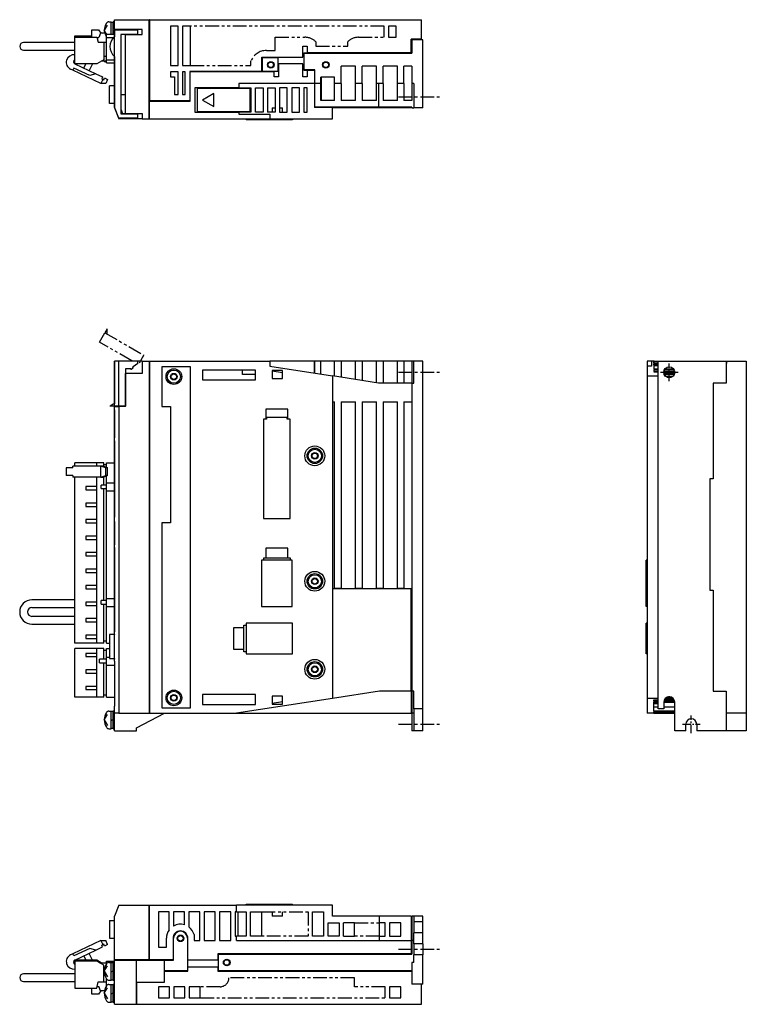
# Model space of a CAD drawing. Extents: x -627 to 35, y -287 to 160.
# Tile 2 of 2: x -295 to 35, y -287 to 160. Entities that reach past the tile are written whole.
import ezdxf

# ---------------------------------------------------------------- set-up
doc = ezdxf.new("R2010")
doc.units = 0
doc.linetypes.add('CENTER', pattern=[2, 1.25, -0.25, 0.25, -0.25])
doc.linetypes.add('PHANTOM', pattern=[2.5, 1.25, -0.25, 0.25, -0.25, 0.25, -0.25])
for name, color, linetype in [('CENTER', 6, 'CENTER'), ('OUTLINE', 7, 'CONTINUOUS'), ('PHANTOM', 3, 'PHANTOM'), ('THIN_LINE', 6, 'CONTINUOUS')]:
    doc.layers.add(name, color=color, linetype=linetype)

msp = doc.modelspace()

# ---------------------------------------------------------------- linework, layer by layer
at = {"layer": 'CENTER', "ltscale": 5}
for p, q in [((-122.99, 125.23), (-104.28, 125.23)), ((-122.99, 0), (-104.28, 0)), ((-122.99, -160), (-104.28, -160)), ((-122.99, -262.26), (-104.28, -262.26))]:
    msp.add_line(p, q, dxfattribs=at)
at = {"layer": 'CENTER', "ltscale": 3}
for p, q in [((-4, 0), (4, 0)), ((0, -4), (0, 4)), ((10, -164), (10, -156)), ((6, -160), (14, -160))]:
    msp.add_line(p, q, dxfattribs=at)
at = {"layer": 'OUTLINE'}
for p, q in [((-256.55, 155.23), (-255.08, 157.7)), ((-254.5, 159.23), (-253.45, 159.23)), ((-253.45, 153.63), (-253.45, 159.23)), ((-252.45, 159.03), (-253.45, 159.03)), ((-252.45, 153.63), (-252.45, 159.23)), ((-251.95, 159.23), (-252.45, 159.23)), ((-251.95, 160.23), (-236.15, 160.23)), ((-251.95, 155.83), (-251.95, 160.23)), ((-235.95, 160.23), (-236.15, 160.23)), ((-236.15, 115.23), (-236.15, 160.23)), ((-236.15, 159.23), (-235.95, 159.23)), ((-235.95, 160.23), (-235.95, 123.43)), ((-235.95, 160.23), (-112.45, 160.23)), ((-226.45, 157.23), (-226.45, 139.48)), ((-222.95, 157.23), (-226.45, 157.23)), ((-222.95, 139.48), (-222.95, 157.23)), ((-220.95, 157.23), (-220.95, 139.48)), ((-217.45, 157.23), (-220.95, 157.23)), ((-217.45, 139.48), (-217.45, 157.23)), ((-127.45, 157.23), (-127.45, 152.23)), ((-123.95, 157.23), (-127.45, 157.23)), ((-123.95, 152.23), (-123.95, 157.23)), ((-112.45, 151.33), (-112.45, 160.23)), ((-269.95, 152.36), (-269.95, 152.83)), ((-269.95, 152.83), (-262.15, 152.83)), ((-269.95, 140.21), (-269.95, 152.36)), ((-269.95, 152.36), (-259.95, 152.36)), ((-262.15, 155.58), (-259.15, 155.58)), ((-262.15, 152.36), (-262.15, 155.58)), ((-259.95, 152.36), (-259.25, 150.03)), ((-259.15, 155.58), (-258.14, 154.13)), ((-258.2, 154.13), (-258.95, 152.13)), ((-256.2, 154.13), (-258.2, 154.13)), ((-256.55, 155.23), (-255.55, 153.56)), ((-255.55, 152.4), (-256.2, 154.13)), ((-255.55, 152.13), (-255.55, 153.63)), ((-255.55, 153.63), (-251.95, 153.63)), ((-251.95, 155.83), (-251.95, 152.52)), ((-239.35, 155.83), (-251.95, 155.83)), ((-241.3, 155.53), (-251.95, 155.53)), ((-251.95, 120.53), (-251.95, 155.53)), ((-249.09, 153.56), (-249.09, 117.5)), ((-241.3, 153.56), (-249.09, 153.56)), ((-246.95, 155.83), (-246.95, 155.53)), ((-246.95, 153.56), (-246.95, 153.53)), ((-246.95, 153.53), (-239.35, 153.53)), ((-246.95, 117.53), (-246.95, 153.53)), ((-245.42, 153.56), (-245.42, 153.53)), ((-243.49, 153.53), (-243.49, 153.56)), ((-241.3, 153.56), (-241.3, 155.53)), ((-239.35, 153.53), (-239.35, 155.83)), ((-127.45, 152.23), (-123.95, 152.23)), ((-289.43, 149.88), (-293.18, 149.88)), ((-269.95, 149.88), (-289.43, 149.88)), ((-259.88, 152.13), (-258.95, 152.13)), ((-259.25, 150.03), (-256.75, 150.03)), ((-256.75, 150.03), (-255.55, 150.03)), ((-256.75, 150.03), (-256.75, 141.98)), ((-255.55, 152.13), (-252.34, 152.13)), ((-255.55, 142.03), (-255.55, 152.13)), ((-166.45, 143.23), (-166.45, 148.23)), ((-166.45, 148.23), (-164.45, 148.23)), ((-164.45, 148.23), (-164.45, 145.23)), ((-117.15, 145.23), (-117.15, 151.33)), ((-112.45, 151.33), (-117.15, 151.33)), ((-111.95, 151.13), (-116.95, 151.13)), ((-116.95, 151.13), (-116.95, 145.03)), ((-112.45, 151.13), (-112.45, 151.33)), ((-111.95, 120.23), (-111.95, 151.13)), ((-293.18, 146.34), (-289.43, 146.34)), ((-289.43, 146.34), (-269.95, 146.34)), ((-255.55, 143.43), (-256.75, 143.43)), ((-251.95, 143.54), (-251.95, 120.23)), ((-184.95, 136.68), (-184.95, 143.23)), ((-184.95, 143.23), (-166.45, 143.23)), ((-165.95, 145.23), (-164.45, 145.23)), ((-165.95, 145.23), (-165.95, 137.23)), ((-165.75, 145.03), (-116.95, 145.03)), ((-165.75, 137.43), (-165.75, 145.03)), ((-117.15, 145.23), (-164.45, 145.23)), ((-259.95, 140.21), (-269.95, 140.21)), ((-269.87, 140.17), (-260.45, 135.69)), ((-265.87, 138.27), (-264.95, 140.21)), ((-261.85, 140.21), (-263.34, 137.07)), ((-256.75, 141.98), (-259.95, 140.21)), ((-255.55, 141.33), (-257.92, 141.33)), ((-256.55, 141.23), (-256.55, 141.33)), ((-256.55, 141.23), (-255.55, 141.23)), ((-255.55, 140.63), (-255.55, 142.03)), ((-255.55, 142.03), (-251.95, 142.03)), ((-255.55, 140.63), (-251.95, 140.63)), ((-226.45, 139.48), (-222.95, 139.48)), ((-220.95, 139.48), (-217.45, 139.48)), ((-184.7, 136.73), (-184.7, 142.98)), ((-184.7, 142.98), (-177.75, 142.98)), ((-177.75, 142.98), (-177.75, 136.73)), ((-166.45, 140.23), (-177.45, 140.23)), ((-177.45, 140.23), (-177.45, 134.23)), ((-166.45, 134.23), (-166.45, 140.23)), ((-148.95, 131.23), (-148.95, 139.13)), ((-142.45, 139.13), (-148.95, 139.13)), ((-142.45, 131.23), (-142.45, 139.13)), ((-139.45, 131.23), (-139.45, 139.13)), ((-132.95, 139.13), (-139.45, 139.13)), ((-132.95, 131.23), (-132.95, 139.13)), ((-129.95, 131.23), (-129.95, 139.13)), ((-123.45, 139.13), (-129.95, 139.13)), ((-123.45, 131.23), (-123.45, 139.13)), ((-120.45, 131.23), (-120.45, 139.13)), ((-116.95, 139.13), (-120.45, 139.13)), ((-116.95, 139.13), (-116.95, 131.23)), ((-270.77, 137.28), (-271.84, 137.78)), ((-270.3, 138.27), (-270.77, 137.28)), ((-258.13, 131.27), (-270.77, 137.28)), ((-263.08, 134.84), (-270.3, 138.27)), ((-260.45, 135.69), (-263.08, 134.84)), ((-260.45, 135.69), (-257.29, 134.19)), ((-226.45, 136.48), (-226.45, 134.23)), ((-222.95, 136.48), (-226.45, 136.48)), ((-222.95, 126.23), (-222.95, 136.48)), ((-220.95, 136.48), (-220.95, 126.23)), ((-219.75, 136.48), (-220.95, 136.48)), ((-219.75, 126.23), (-219.75, 136.48)), ((-217.75, 136.68), (-217.75, 123.43)), ((-184.95, 136.68), (-217.75, 136.68)), ((-179.45, 136.48), (-217.55, 136.48)), ((-217.55, 123.23), (-217.55, 136.48)), ((-184.95, 136.48), (-184.95, 136.68)), ((-177.75, 136.73), (-184.7, 136.73)), ((-179.45, 134.23), (-179.45, 136.48)), ((-165.95, 137.23), (-164.45, 137.23)), ((-160.95, 137.43), (-165.75, 137.43)), ((-164.45, 137.23), (-161.15, 137.23)), ((-164.45, 137.23), (-164.45, 134.23)), ((-161.15, 137.43), (-161.15, 137.23)), ((-161.15, 137.23), (-161.15, 131.23)), ((-160.95, 131.23), (-160.95, 137.43)), ((-257.27, 133.07), (-258.13, 131.27)), ((-255.89, 131.31), (-258.13, 131.27)), ((-257.29, 134.19), (-257.72, 133.29)), ((-257.72, 133.29), (-257.27, 133.07)), ((-257.27, 133.07), (-256.82, 132.86)), ((-256.82, 132.86), (-256.39, 133.76)), ((-256.39, 133.76), (-255.03, 133.12)), ((-255.03, 133.12), (-255.89, 131.31)), ((-254.24, 122.18), (-254.24, 130.18)), ((-251.95, 130.18), (-254.24, 130.18)), ((-226.45, 134.23), (-224.65, 134.23)), ((-224.65, 134.23), (-224.65, 126.23)), ((-195.43, 131.23), (-195.43, 129.23)), ((-161.15, 131.23), (-195.43, 131.23)), ((-177.45, 134.23), (-179.45, 134.23)), ((-164.45, 134.23), (-166.45, 134.23)), ((-160.95, 134.13), (-161.15, 134.13)), ((-161.15, 131.23), (-161.15, 120.33)), ((-160.95, 120.53), (-160.95, 131.23)), ((-158.15, 131.23), (-160.95, 131.23)), ((-158.15, 131.23), (-158.15, 134.13)), ((-151.95, 134.13), (-158.15, 134.13)), ((-158.15, 123.53), (-158.15, 131.23)), ((-157.95, 123.53), (-157.95, 134.13)), ((-151.95, 131.23), (-151.95, 134.13)), ((-151.95, 123.53), (-151.95, 131.23)), ((-148.95, 131.23), (-151.95, 131.23)), ((-148.95, 131.23), (-148.95, 123.53)), ((-142.45, 123.53), (-142.45, 131.23)), ((-139.45, 131.23), (-142.45, 131.23)), ((-139.45, 131.23), (-139.45, 123.53)), ((-132.95, 123.53), (-132.95, 131.23)), ((-129.95, 131.23), (-132.95, 131.23)), ((-131.95, 131.23), (-131.95, 120.53)), ((-129.95, 131.23), (-129.95, 123.53)), ((-123.45, 123.53), (-123.45, 131.23)), ((-120.45, 131.23), (-123.45, 131.23)), ((-120.45, 131.23), (-120.45, 123.53)), ((-116.95, 131.23), (-116.95, 123.53)), ((-115.95, 131.23), (-116.95, 131.23)), ((-115.95, 131.23), (-115.95, 120.23)), ((-249.09, 126.23), (-246.95, 126.23)), ((-224.65, 126.23), (-222.95, 126.23)), ((-220.95, 126.23), (-219.75, 126.23)), ((-215.45, 129.23), (-215.45, 118.23)), ((-195.43, 129.23), (-215.45, 129.23)), ((-214.25, 118.23), (-214.25, 129.23)), ((-190.25, 129.03), (-214.15, 129.03)), ((-214.15, 118.43), (-214.15, 129.03)), ((-213.45, 129.23), (-213.45, 129.03)), ((-206.75, 126.73), (-211.95, 123.73)), ((-206.75, 120.73), (-206.75, 126.73)), ((-195.43, 129.23), (-189.95, 129.23)), ((-190.25, 118.43), (-190.25, 129.03)), ((-189.95, 129.23), (-189.95, 118.23)), ((-187.95, 118.23), (-187.95, 129.23)), ((-187.95, 129.23), (-184.45, 129.23)), ((-184.45, 129.23), (-184.45, 118.23)), ((-182.45, 129.23), (-182.45, 118.23)), ((-182.45, 129.23), (-178.95, 129.23)), ((-178.95, 129.23), (-178.95, 118.23)), ((-176.95, 129.23), (-176.95, 118.23)), ((-173.45, 129.23), (-176.95, 129.23)), ((-173.45, 118.23), (-173.45, 129.23)), ((-171.45, 129.23), (-171.45, 118.23)), ((-167.95, 129.23), (-171.45, 129.23)), ((-167.95, 118.23), (-167.95, 129.23)), ((-165.95, 129.23), (-165.95, 118.23)), ((-164.45, 129.23), (-165.95, 129.23)), ((-164.45, 118.23), (-164.45, 129.23)), ((-251.95, 122.18), (-254.24, 122.18)), ((-217.75, 123.43), (-235.95, 123.43)), ((-235.95, 123.23), (-217.55, 123.23)), ((-235.95, 115.23), (-235.95, 123.23)), ((-211.95, 123.73), (-206.75, 120.73)), ((-189.95, 122.13), (-190.25, 122.13)), ((-151.95, 123.53), (-158.15, 123.53)), ((-142.45, 123.53), (-148.95, 123.53)), ((-132.95, 123.53), (-139.45, 123.53)), ((-123.45, 123.53), (-129.95, 123.53)), ((-116.95, 123.53), (-120.45, 123.53)), ((-249.95, 115.53), (-251.95, 120.53)), ((-251.95, 120.23), (-249.95, 115.23)), ((-249.09, 119.6), (-248.25, 117.53)), ((-249.09, 117.5), (-241.3, 117.5)), ((-248.25, 117.53), (-246.95, 117.53)), ((-246.95, 117.5), (-246.95, 117.53)), ((-246.95, 117.53), (-239.35, 117.53)), ((-245.42, 117.53), (-245.42, 117.5)), ((-243.49, 117.5), (-243.49, 117.53)), ((-241.3, 115.53), (-241.3, 117.5)), ((-239.35, 117.53), (-239.35, 115.23)), ((-215.45, 118.23), (-195.43, 118.23)), ((-190.25, 118.43), (-214.15, 118.43)), ((-213.45, 118.43), (-213.45, 118.23)), ((-189.95, 118.23), (-195.43, 118.23)), ((-195.43, 118.23), (-195.43, 117.23)), ((-195.43, 117.23), (-181.43, 117.23)), ((-189.95, 120.53), (-190.25, 120.53)), ((-184.45, 118.23), (-187.95, 118.23)), ((-178.95, 118.23), (-182.45, 118.23)), ((-181.43, 117.23), (-181.43, 115.23)), ((-180.25, 120.23), (-178.95, 120.23)), ((-180.25, 120.23), (-180.25, 118.23)), ((-176.95, 120.23), (-175.65, 120.23)), ((-176.95, 118.23), (-173.45, 118.23)), ((-175.65, 118.23), (-175.65, 120.23)), ((-171.45, 118.23), (-167.95, 118.23)), ((-165.95, 118.23), (-164.45, 118.23)), ((-160.95, 120.53), (-161.15, 120.53)), ((-152.95, 120.33), (-161.15, 120.33)), ((-131.95, 120.53), (-160.95, 120.53)), ((-152.95, 120.33), (-152.95, 120.53)), ((-152.95, 115.23), (-152.95, 120.33)), ((-117.15, 120.23), (-152.95, 120.23)), ((-116.95, 120.53), (-131.95, 120.53)), ((-117.15, 120.43), (-117.15, 120.23)), ((-116.95, 120.43), (-117.15, 120.43)), ((-116.95, 120.53), (-116.95, 120.23)), ((-116.95, 120.23), (-115.95, 120.23)), ((-111.95, 120.23), (-115.95, 120.23)), ((-241.3, 115.53), (-249.95, 115.53)), ((-246.95, 115.23), (-249.95, 115.23)), ((-246.95, 115.23), (-246.95, 115.53)), ((-239.35, 115.23), (-246.95, 115.23)), ((-239.35, 115.23), (-236.15, 115.23)), ((-235.95, 116.23), (-236.15, 116.23)), ((-235.95, 115.23), (-181.43, 115.23)), ((-192.15, 115.23), (-192.15, 114.73)), ((-185.15, 114.73), (-192.15, 114.73)), ((-185.15, 115.23), (-185.15, 114.73)), ((-171.15, 114.73), (-185.15, 114.73)), ((-181.43, 115.23), (-152.95, 115.23)), ((-171.15, 115.23), (-171.15, 114.73)), ((-171.05, 114.73), (-171.15, 114.73)), ((-171.05, 115.23), (-171.05, 114.73)), ((-251.95, 5), (-251.95, -14.29)), ((-249.95, 5), (-251.95, 5)), ((-251.95, -15.45), (-251.95, 5)), ((-249.95, -15.45), (-249.95, 5)), ((-239.35, 5), (-249.95, 5)), ((-241.3, 4), (-241.3, 5)), ((-239.35, 5), (-239.35, -0.5)), ((-239.35, 5), (-236.15, 5)), ((-236.15, 5), (-236.15, -155)), ((-235.95, 5), (-235.95, -155)), ((-235.95, 5), (-181.43, 5)), ((-161.15, 5), (-181.43, 5)), ((-181.43, 5), (-181.43, 2.79)), ((-160.95, 5), (-161.15, 5)), ((-161.15, -0.4), (-161.15, 5)), ((-158.15, 5), (-160.95, 5)), ((-160.95, -0.43), (-160.95, 5)), ((-151.95, 5), (-158.15, 5)), ((-158.15, -0.87), (-158.15, 5)), ((-148.95, 5), (-151.95, 5)), ((-151.95, -1.85), (-151.95, 5)), ((-142.45, 5), (-148.95, 5)), ((-148.95, 5), (-148.95, -2.32)), ((-139.45, 5), (-142.45, 5)), ((-142.45, -3.35), (-142.45, 5)), ((-132.95, 5), (-139.45, 5)), ((-139.45, 5), (-139.45, -3.82)), ((-129.95, 5), (-132.95, 5)), ((-132.95, -4.84), (-132.95, 5)), ((-123.45, 5), (-129.95, 5)), ((-129.95, 5), (-129.95, -5)), ((-120.45, 5), (-123.45, 5)), ((-123.45, -5), (-123.45, 5)), ((-116.95, 5), (-120.45, 5)), ((-120.45, 5), (-120.45, -5)), ((-115.95, 5), (-116.95, 5)), ((-116.95, 5), (-116.95, -5)), ((-111.95, 5), (-115.95, 5)), ((-115.95, -5), (-115.95, 5)), ((-111.95, -153), (-111.95, 5)), ((-10, 5), (-10, 2.79)), ((-8, 5), (-10, 5)), ((-8, 5), (-8, 2.79)), ((-7, 5), (-8, 5)), ((-6.8, 5), (-7, 5)), ((-7, 4.14), (-7, 5)), ((-7, 4.7), (-6.8, 4.7)), ((-6.8, 5), (-5, 5)), ((-6.8, 4.14), (-6.8, 5)), ((-5, 5), (25.9, 5)), ((-5, -153), (-5, 5)), ((25.9, 5), (26.1, 5)), ((25.9, 5), (25.9, -5)), ((26.1, 5), (35, 5)), ((26.1, 4), (26.1, 5)), ((35, 5), (35, -155)), ((-246.98, 1.53), (-246.98, -15.45)), ((-244.45, 1.53), (-246.98, 1.53)), ((-246.95, 1.53), (-246.95, -0.5)), ((-243.77, 1.7), (-243.91, 1.7)), ((-241.3, 4), (-243.49, 2.52)), ((-243.49, 2.52), (-243.49, 2.5)), ((-235.95, 4), (-236.15, 4)), ((-230.45, 2.5), (-230.45, -15.5)), ((-217.45, 2.5), (-230.45, 2.5)), ((-217.45, -152.5), (-217.45, 2.5)), ((-211.95, 1), (-211.95, -3.5)), ((-187.95, 1), (-211.95, 1)), ((-193.85, -1), (-193.85, 1)), ((-187.95, -3.5), (-187.95, 1)), ((-181.43, 2.79), (-152.95, -1.69)), ((-180.25, 0.8), (-180.25, -2.8)), ((-175.65, 0.8), (-180.25, 0.8)), ((-180.25, 0.61), (-175.65, -0.12)), ((-175.65, -2.8), (-175.65, 0.8)), ((-8, 2.79), (-10, 2.79)), ((-10, 2.79), (-10, -1.69)), ((-5, 4.14), (-7, 4.14)), ((-7, 3.82), (-5, 3.82)), ((-7, 3.27), (-7, 3.82)), ((-5, 3.27), (-7, 3.27)), ((-7, 2.96), (-7, 1.54)), ((-5, 2.96), (-7, 2.96)), ((-7, 1.54), (-5, 1.54)), ((-5, 1.22), (-7, 1.22)), ((-7, 1.22), (-7, 0.67)), ((-7, 0.67), (-5, 0.67)), ((-5, 0.36), (-7, 0.36)), ((-7, 0.36), (-7, 0.12)), ((-7, 0.12), (-5, 0.12)), ((-2.5, 0.12), (2.5, 0.12)), ((2.47, 0.36), (-2.47, 0.36)), ((-2.41, 0.67), (2.41, 0.67)), ((2.18, 1.22), (-2.18, 1.22)), ((-1.97, 1.54), (1.97, 1.54)), ((25.9, 4), (26.1, 4)), ((-239.35, -0.5), (-246.95, -0.5)), ((-246.95, -15.5), (-246.95, -0.5)), ((-211.95, -3.5), (-187.95, -3.5)), ((-187.95, -1), (-193.85, -1)), ((-180.25, -2.8), (-175.65, -2.8)), ((-131.95, -5), (-152.95, -1.69)), ((-152.95, -1.69), (-152.95, -148.29)), ((-10, -1.69), (-10, -148.29)), ((-10, -1.69), (-5, -1.69)), ((2.47, -0.4), (-2.47, -0.4)), ((-2.46, -0.43), (2.46, -0.43)), ((-1.7, -1.83), (-1.7, -0.87)), ((-1.7, -0.87), (2.34, -0.87)), ((-1.68, -1.85), (1.68, -1.85)), ((0.93, -2.32), (-0.93, -2.32)), ((-246.98, -7), (-246.95, -7)), ((-116.95, -5), (-131.95, -5)), ((-116.95, -5), (-115.95, -5)), ((-116.95, -5), (-116.95, -145)), ((20, -5), (20, -48.42)), ((25.9, -5), (20, -5)), ((-152.95, -13.4), (-151.95, -13.4)), ((-151.95, -98.3), (-151.95, -13.4)), ((-148.95, -13.4), (-148.95, -98.3)), ((-148.95, -13.4), (-142.45, -13.4)), ((-142.45, -98.3), (-142.45, -13.4)), ((-139.45, -13.4), (-139.45, -98.3)), ((-139.45, -13.4), (-132.95, -13.4)), ((-132.95, -98.3), (-132.95, -13.4)), ((-129.95, -13.4), (-129.95, -98.3)), ((-129.95, -13.4), (-123.45, -13.4)), ((-123.45, -98.3), (-123.45, -13.4)), ((-120.45, -13.4), (-120.45, -98.3)), ((-120.45, -13.4), (-116.95, -13.4)), ((-251.95, -15.45), (-253.95, -15.45)), ((-251.95, -15.45), (-251.95, -15.5)), ((-249.95, -15.45), (-251.95, -15.45)), ((-251.95, -15.5), (-249.95, -15.5)), ((-251.95, -17.1), (-251.95, -15.5)), ((-251.95, -17.1), (-251.95, -29.8)), ((-251.83, -17.1), (-251.95, -17.1)), ((-251.83, -29.8), (-251.83, -17.1)), ((-246.98, -15.45), (-249.95, -15.45)), ((-246.95, -15.5), (-249.95, -15.5)), ((-249.95, -15.5), (-249.95, -155)), ((-249.65, -15.5), (-249.65, -15.45)), ((-248.25, -15.45), (-248.25, -15.5)), ((-230.45, -15.5), (-226.45, -15.5)), ((-226.45, -15.5), (-226.45, -68.5)), ((-183.15, -16.83), (-183.15, -21.39)), ((-173.15, -16.83), (-183.15, -16.83)), ((-173.15, -21.39), (-173.15, -16.83)), ((-183.15, -21.39), (-184.22, -21.39)), ((-184.22, -21.39), (-184.22, -66.5)), ((-182.85, -21.39), (-183.15, -21.39)), ((-182.85, -20.5), (-182.85, -21.39)), ((-173.45, -20.5), (-182.85, -20.5)), ((-173.45, -21.39), (-173.45, -20.5)), ((-173.15, -21.39), (-173.45, -21.39)), ((-172.08, -21.39), (-173.15, -21.39)), ((-172.08, -66.5), (-172.08, -21.39)), ((-251.95, -29.8), (-251.83, -29.8)), ((-251.95, -31.2), (-251.95, -29.8)), ((-251.95, -31.2), (-251.95, -65.8)), ((-251.83, -31.2), (-251.95, -31.2)), ((-251.83, -65.8), (-251.83, -31.2)), ((-271.84, -43.5), (-273.79, -43.5)), ((-273.79, -43.5), (-273.79, -46.9)), ((-270.77, -43.5), (-271.84, -43.5)), ((-258.13, -42.7), (-270.77, -42.7)), ((-270.77, -43.5), (-270.77, -42.7)), ((-259.95, -41.1), (-269.95, -41.1)), ((-269.95, -42.7), (-269.95, -41.1)), ((-256.75, -41.1), (-259.95, -41.1)), ((-259.95, -42.7), (-259.95, -41.1)), ((-258.13, -47.7), (-258.13, -42.7)), ((-257.27, -42.7), (-258.13, -42.7)), ((-255.89, -43.5), (-258.13, -42.7)), ((-257.27, -42.7), (-256.82, -42.9)), ((-256.82, -42.9), (-256.39, -42.9)), ((-256.75, -42.9), (-256.75, -41.1)), ((-255.55, -42), (-256.75, -42)), ((-256.39, -42.9), (-255.03, -43.5)), ((-255.89, -46.9), (-255.89, -43.5)), ((-255.03, -43.5), (-255.89, -43.5)), ((-255.55, -43.27), (-255.55, -41.1)), ((-255.55, -41.1), (-251.95, -41.1)), ((-255.03, -46.9), (-255.03, -43.5)), ((-271.84, -46.9), (-273.79, -46.9)), ((-270.77, -46.9), (-271.84, -46.9)), ((-270.77, -46.9), (-270.77, -47.7)), ((-258.13, -47.7), (-270.77, -47.7)), ((-269.95, -123.1), (-269.95, -47.7)), ((-259.95, -51.95), (-259.95, -47.7)), ((-258.13, -47.7), (-255.89, -46.9)), ((-258.13, -47.7), (-257.27, -47.7)), ((-256.82, -47.5), (-257.27, -47.7)), ((-256.39, -47.5), (-256.82, -47.5)), ((-256.75, -51.3), (-256.75, -47.5)), ((-255.03, -46.9), (-256.39, -47.5)), ((-255.03, -46.9), (-255.89, -46.9)), ((-255.55, -50.3), (-255.55, -47.13)), ((18.4, -48.42), (18.4, -99)), ((20, -48.42), (18.4, -48.42)), ((-264.95, -51.95), (-264.95, -53.45)), ((-259.95, -51.95), (-264.95, -51.95)), ((-264.95, -53.45), (-259.95, -53.45)), ((-259.95, -53.45), (-259.95, -51.95)), ((-259.95, -59.45), (-259.95, -53.45)), ((-255.55, -51.3), (-257.92, -51.3)), ((-257.92, -52.9), (-257.92, -51.3)), ((-257.92, -52.9), (-255.55, -52.9)), ((-256.75, -103.8), (-256.75, -52.9)), ((-255.55, -53.9), (-255.55, -50.3)), ((-255.55, -50.3), (-251.95, -50.3)), ((-255.55, -102.8), (-255.55, -53.9)), ((-255.55, -53.9), (-251.95, -53.9)), ((-264.95, -59.45), (-264.95, -60.95)), ((-259.95, -59.45), (-264.95, -59.45)), ((-264.95, -60.95), (-259.95, -60.95)), ((-259.95, -60.95), (-259.95, -59.45)), ((-259.95, -66.95), (-259.95, -60.95)), ((-264.95, -66.95), (-264.95, -68.45)), ((-259.95, -66.95), (-264.95, -66.95)), ((-259.95, -68.45), (-259.95, -66.95)), ((-251.95, -65.8), (-251.83, -65.8)), ((-251.95, -67.8), (-251.95, -65.8)), ((-184.22, -66.5), (-172.08, -66.5)), ((-264.95, -68.45), (-259.95, -68.45)), ((-259.95, -74.45), (-259.95, -68.45)), ((-251.95, -67.8), (-251.95, -78.4)), ((-251.91, -67.8), (-251.95, -67.8)), ((-251.91, -78.4), (-251.91, -67.8)), ((-230.45, -68.5), (-230.45, -152.5)), ((-226.45, -68.5), (-230.45, -68.5)), ((-264.95, -74.45), (-264.95, -75.95)), ((-259.95, -74.45), (-264.95, -74.45)), ((-264.95, -75.95), (-259.95, -75.95)), ((-259.95, -75.95), (-259.95, -74.45)), ((-259.95, -81.95), (-259.95, -75.95)), ((-251.95, -78.4), (-251.91, -78.4)), ((-251.95, -79.6), (-251.95, -78.4)), ((-251.95, -79.6), (-251.95, -117.9)), ((-251.91, -79.6), (-251.95, -79.6)), ((-251.91, -117.9), (-251.91, -79.6)), ((-183.15, -79.9), (-183.15, -84.43)), ((-173.15, -79.9), (-183.15, -79.9)), ((-173.15, -84.43), (-173.15, -79.9)), ((-264.95, -81.95), (-264.95, -83.45)), ((-259.95, -81.95), (-264.95, -81.95)), ((-264.95, -83.45), (-259.95, -83.45)), ((-259.95, -83.45), (-259.95, -81.95)), ((-259.95, -89.45), (-259.95, -83.45)), ((-183.15, -84.43), (-184.25, -84.43)), ((-184.25, -84.43), (-184.25, -85.4)), ((-173.15, -84.43), (-183.15, -84.43)), ((-172.05, -84.43), (-173.15, -84.43)), ((-172.05, -85.4), (-172.05, -84.43)), ((-264.95, -89.45), (-264.95, -90.95)), ((-259.95, -89.45), (-264.95, -89.45)), ((-259.95, -90.95), (-259.95, -89.45)), ((-171.15, -85.4), (-185.15, -85.4)), ((-185.15, -85.4), (-185.15, -106.5)), ((-171.15, -106.5), (-171.15, -85.4)), ((-10, -85.4), (-10.5, -85.4)), ((-10.5, -106.5), (-10.5, -85.4)), ((-264.95, -90.95), (-259.95, -90.95)), ((-259.95, -96.95), (-259.95, -90.95)), ((-264.95, -96.95), (-264.95, -98.45)), ((-259.95, -96.95), (-264.95, -96.95)), ((-259.95, -98.45), (-259.95, -96.95)), ((-151.95, -98.5), (-151.95, -98.3)), ((-148.95, -98.3), (-151.95, -98.3)), ((-139.45, -98.3), (-142.45, -98.3)), ((-129.95, -98.3), (-132.95, -98.3)), ((-120.45, -98.3), (-123.45, -98.3)), ((-264.95, -98.45), (-259.95, -98.45)), ((-259.95, -104.45), (-259.95, -98.45)), ((-255.55, -106.4), (-255.55, -102.8)), ((-255.55, -102.8), (-251.95, -102.8)), ((-117.15, -98.5), (-152.95, -98.5)), ((-116.95, -98.5), (-117.15, -98.5)), ((-117.15, -145), (-117.15, -98.5)), ((18.4, -99), (20, -99)), ((20, -99), (20, -145)), ((-269.95, -103.43), (-289.43, -103.43)), ((-289.43, -106.97), (-269.95, -106.97)), ((-264.95, -104.45), (-264.95, -105.95)), ((-259.95, -104.45), (-264.95, -104.45)), ((-264.95, -105.95), (-259.95, -105.95)), ((-259.95, -105.95), (-259.95, -104.45)), ((-259.95, -111.95), (-259.95, -105.95)), ((-255.55, -103.8), (-257.92, -103.8)), ((-257.92, -105.4), (-257.92, -103.8)), ((-257.92, -105.4), (-255.55, -105.4)), ((-256.75, -123.1), (-256.75, -105.4)), ((-255.55, -123.1), (-255.55, -106.4)), ((-255.55, -106.4), (-251.95, -106.4)), ((-185.15, -106.5), (-171.15, -106.5)), ((-10, -106.5), (-10.5, -106.5)), ((-269.95, -110.93), (-289.43, -110.93)), ((-289.43, -114.47), (-269.95, -114.47)), ((-264.95, -111.95), (-264.95, -113.45)), ((-259.95, -111.95), (-264.95, -111.95)), ((-264.95, -113.45), (-259.95, -113.45)), ((-259.95, -113.45), (-259.95, -111.95)), ((-259.95, -119.45), (-259.95, -113.45)), ((-197.65, -116), (-193.12, -116)), ((-197.65, -126), (-197.65, -116)), ((-193.12, -116), (-193.12, -114.9)), ((-193.12, -114.9), (-192.15, -114.9)), ((-193.12, -126), (-193.12, -116)), ((-171.05, -114), (-192.15, -114)), ((-192.15, -114), (-192.15, -128)), ((-171.05, -128), (-171.05, -114)), ((-10, -114), (-10.5, -114)), ((-10.5, -128), (-10.5, -114)), ((-264.95, -119.45), (-264.95, -120.95)), ((-259.95, -119.45), (-264.95, -119.45)), ((-259.95, -120.95), (-259.95, -119.45)), ((-251.83, -119.16), (-254.24, -119.16)), ((-254.24, -119.16), (-254.24, -130.16)), ((-251.95, -117.9), (-251.91, -117.9)), ((-251.95, -119), (-251.95, -117.9)), ((-251.95, -119), (-251.95, -119.16)), ((-251.83, -119), (-251.95, -119)), ((-251.83, -130.47), (-251.83, -119)), ((-259.95, -123.1), (-269.95, -123.1)), ((-264.95, -120.95), (-259.95, -120.95)), ((-259.95, -123.1), (-259.95, -120.95)), ((-256.75, -123.1), (-259.95, -123.1)), ((-255.55, -122.2), (-256.75, -122.2)), ((-255.55, -123.1), (-254.24, -123.1)), ((-259.95, -125.6), (-269.95, -125.6)), ((-269.95, -147.6), (-269.95, -125.6)), ((-264.95, -127.75), (-264.95, -129.25)), ((-259.95, -127.75), (-264.95, -127.75)), ((-264.95, -129.25), (-259.95, -129.25)), ((-256.75, -125.6), (-259.95, -125.6)), ((-259.95, -127.75), (-259.95, -125.6)), ((-259.95, -129.25), (-259.95, -127.75)), ((-259.95, -135.25), (-259.95, -129.25)), ((-256.75, -130.45), (-256.75, -125.6)), ((-255.55, -126.5), (-256.75, -126.5)), ((-255.55, -129.45), (-255.55, -125.6)), ((-255.55, -125.6), (-254.24, -125.6)), ((-255.55, -129.45), (-254.24, -129.45)), ((-255.55, -133.05), (-255.55, -129.45)), ((-193.12, -126), (-197.65, -126)), ((-193.12, -127.1), (-193.12, -126)), ((-192.15, -127.1), (-193.12, -127.1)), ((-192.15, -128), (-171.05, -128)), ((-10, -128), (-10.5, -128)), ((-255.55, -130.45), (-258.78, -130.45)), ((-258.78, -132.05), (-258.78, -130.45)), ((-258.78, -132.05), (-255.55, -132.05)), ((-256.75, -147.6), (-256.75, -132.05)), ((-255.55, -147.6), (-255.55, -133.05)), ((-255.55, -133.05), (-251.95, -133.05)), ((-254.24, -130.16), (-251.83, -130.16)), ((-251.95, -130.16), (-251.95, -130.47)), ((-251.95, -130.47), (-251.83, -130.47)), ((-251.95, -131.36), (-251.95, -130.47)), ((-251.95, -131.36), (-251.95, -151.8)), ((-251.76, -131.36), (-251.95, -131.36)), ((-251.76, -151.8), (-251.76, -131.36)), ((-264.95, -135.25), (-264.95, -136.75)), ((-259.95, -135.25), (-264.95, -135.25)), ((-264.95, -136.75), (-259.95, -136.75)), ((-259.95, -136.75), (-259.95, -135.25)), ((-259.95, -142.75), (-259.95, -136.75)), ((-264.95, -142.75), (-264.95, -144.25)), ((-259.95, -142.75), (-264.95, -142.75)), ((-259.95, -144.25), (-259.95, -142.75)), ((-259.95, -147.6), (-269.95, -147.6)), ((-264.95, -144.25), (-259.95, -144.25)), ((-259.95, -147.6), (-259.95, -144.25)), ((-256.75, -147.6), (-259.95, -147.6)), ((-255.55, -146.7), (-256.75, -146.7)), ((-255.55, -147.6), (-251.95, -147.6)), ((-211.95, -146.5), (-211.95, -151)), ((-187.95, -146.5), (-211.95, -146.5)), ((-187.95, -151), (-187.95, -146.5)), ((-180.25, -147.2), (-180.25, -150.8)), ((-175.65, -147.2), (-180.25, -147.2)), ((-175.65, -150.8), (-175.65, -147.2)), ((-131.55, -145), (-152.95, -148.29)), ((-117.15, -145), (-131.55, -145)), ((-117.15, -144), (-116.95, -144)), ((-117.15, -145), (-117.15, -155)), ((-116.95, -145), (-116.95, -155)), ((-115.95, -145), (-116.95, -145)), ((-115.95, -153), (-115.95, -145)), ((0.34, -147.52), (-0.34, -147.52)), ((20, -145), (25.9, -145)), ((25.9, -145), (25.9, -163)), ((-251.95, -151.8), (-251.76, -151.8)), ((-251.95, -155), (-251.95, -151.8)), ((-211.95, -151), (-187.95, -151)), ((-152.95, -148.29), (-196.55, -155)), ((-175.65, -149.78), (-180.25, -150.49)), ((-180.25, -150.8), (-175.65, -150.8)), ((-5, -148.29), (-10, -148.29)), ((-10, -148.29), (-10, -155)), ((-7, -149.68), (-7, -148.91)), ((-7, -148.91), (-5, -148.91)), ((-5, -149.68), (-7, -149.68)), ((-7, -149.98), (-5, -149.98)), ((-7, -154.02), (-7, -149.98)), ((-7, -150.49), (-5, -150.49)), ((-7, -152.02), (-5, -152.02)), ((-2.5, -149.98), (2.5, -149.98)), ((-2.5, -150), (-2.5, -153)), ((-2.5, -152.02), (2.5, -152.02)), ((2.48, -149.68), (-2.48, -149.68)), ((-2.25, -148.91), (2.25, -148.91)), ((-2, -148.6), (-2, -148.5)), ((2.07, -148.6), (-2, -148.6)), ((-1.24, -147.83), (1.24, -147.83)), ((2.5, -163), (2.5, -150)), ((-256.55, -158), (-255.08, -155.53)), ((-254.5, -154), (-253.45, -154)), ((-253.45, -158), (-253.45, -154)), ((-252.45, -154.2), (-253.45, -154.2)), ((-252.45, -158), (-252.45, -154)), ((-251.95, -154), (-252.45, -154)), ((-251.95, -163), (-251.95, -155)), ((-249.95, -155), (-251.95, -155)), ((-249.95, -155), (-236.15, -155)), ((-241.95, -161.6), (-229.23, -155)), ((-235.95, -154), (-236.15, -154)), ((-235.95, -155), (-196.55, -155)), ((-230.45, -152.5), (-217.45, -152.5)), ((-196.55, -155), (-117.15, -155)), ((-117.15, -154), (-116.95, -154)), ((-117.15, -155), (-116.95, -155)), ((-116.95, -155), (-116.95, -163)), ((-115.95, -155), (-116.95, -155)), ((-115.95, -153), (-115.95, -163)), ((-111.95, -153), (-115.95, -153)), ((-111.95, -163), (-111.95, -153)), ((-7, -155), (-10, -155)), ((2.5, -154.02), (-7, -154.02)), ((-7, -155), (-7, -154.32)), ((-7, -154.32), (2.5, -154.32)), ((-7, -155), (2.5, -155)), ((-2.5, -153), (-5, -153)), ((35, -155), (25.9, -155)), ((35, -155), (35, -163)), ((-256.55, -158), (-255.08, -160.47)), ((-253.45, -158.29), (-252.45, -157.71)), ((-253.45, -162), (-253.45, -158)), ((-252.45, -162), (-252.45, -158)), ((7.5, -163), (7.5, -160)), ((12.5, -160), (12.5, -163)), ((-254.5, -162), (-253.45, -162)), ((-253.45, -161.8), (-252.45, -161.8)), ((-252.45, -162), (-251.95, -162)), ((-251.95, -163), (-241.95, -163)), ((-241.95, -163), (-241.95, -161.6)), ((-115.95, -163), (-116.95, -163)), ((-111.95, -163), (-115.95, -163)), ((7.5, -163), (2.5, -163)), ((25.9, -163), (12.5, -163)), ((35, -163), (25.9, -163)), ((-249.95, -242.26), (-251.95, -247.26)), ((-249.95, -242.26), (-236.15, -242.26)), ((-236.15, -267.06), (-236.15, -242.26)), ((-235.95, -243.26), (-236.15, -243.26)), ((-235.95, -267.06), (-235.95, -242.26)), ((-235.95, -242.26), (-196.55, -242.26)), ((-231.95, -245.26), (-231.95, -261.26)), ((-227.15, -245.26), (-231.95, -245.26)), ((-227.15, -253.53), (-227.15, -245.26)), ((-225.15, -245.26), (-225.15, -251.71)), ((-220.15, -245.26), (-225.15, -245.26)), ((-220.15, -251.11), (-220.15, -245.26)), ((-213.15, -245.26), (-218.15, -245.26)), ((-218.15, -245.26), (-218.15, -252.11)), ((-213.15, -258.26), (-213.15, -245.26)), ((-211.15, -245.26), (-211.15, -258.26)), ((-206.15, -245.26), (-211.15, -245.26)), ((-206.15, -258.26), (-206.15, -245.26)), ((-204.15, -245.26), (-204.15, -258.26)), ((-199.15, -245.26), (-204.15, -245.26)), ((-199.15, -258.26), (-199.15, -245.26)), ((-197.15, -245.26), (-197.15, -256.26)), ((-196.55, -245.26), (-197.15, -245.26)), ((-152.95, -242.26), (-196.55, -242.26)), ((-196.55, -245.26), (-196.55, -242.26)), ((-196.55, -245.26), (-192.15, -245.26)), ((-195.9, -245.26), (-195.9, -256.26)), ((-192.15, -241.76), (-171.05, -241.76)), ((-192.15, -242.26), (-192.15, -241.76)), ((-192.15, -245.26), (-192.15, -256.26)), ((-190.15, -256.26), (-190.15, -245.26)), ((-190.15, -245.26), (-185.15, -245.26)), ((-185.15, -245.26), (-185.15, -256.26)), ((-180.25, -245.26), (-180.25, -247.26)), ((-175.65, -247.26), (-175.65, -245.26)), ((-171.05, -242.26), (-171.05, -241.76)), ((-161.95, -256.26), (-161.95, -245.26)), ((-161.95, -245.26), (-156.95, -245.26)), ((-156.95, -245.26), (-156.95, -256.26)), ((-152.95, -247.26), (-152.95, -242.26)), ((-254.24, -249.21), (-251.95, -249.21)), ((-254.24, -249.21), (-254.24, -257.21)), ((-251.95, -267.06), (-251.95, -247.26)), ((-175.65, -247.26), (-180.25, -247.26)), ((-154.95, -250.26), (-149.95, -250.26)), ((-154.95, -256.26), (-154.95, -250.26)), ((-131.55, -247.26), (-152.95, -247.26)), ((-149.95, -250.26), (-149.95, -256.26)), ((-147.95, -256.26), (-147.95, -250.26)), ((-142.95, -250.26), (-147.95, -250.26)), ((-142.95, -256.26), (-142.95, -250.26)), ((-117.15, -247.26), (-131.55, -247.26)), ((-131.55, -250.26), (-131.55, -247.26)), ((-131.55, -256.26), (-131.55, -250.26)), ((-126.95, -250.26), (-126.95, -256.26)), ((-121.95, -250.26), (-126.95, -250.26)), ((-121.95, -256.26), (-121.95, -250.26)), ((-117.15, -247.26), (-117.15, -258.26)), ((-117.15, -247.46), (-116.95, -247.46)), ((-116.95, -247.26), (-116.95, -258.26)), ((-115.95, -247.26), (-116.95, -247.26)), ((-115.95, -247.26), (-115.95, -249.76)), ((-111.95, -247.26), (-115.95, -247.26)), ((-115.95, -249.76), (-115.95, -254.76)), ((-111.95, -249.76), (-115.95, -249.76)), ((-111.95, -249.76), (-111.95, -247.26)), ((-111.95, -254.76), (-111.95, -249.76)), ((-115.95, -259.76), (-115.95, -254.76)), ((-111.95, -254.76), (-115.95, -254.76)), ((-111.95, -259.76), (-111.95, -254.76)), ((-258.13, -258.29), (-270.77, -264.3)), ((-258.13, -258.29), (-255.89, -258.33)), ((-258.13, -258.29), (-257.27, -260.1)), ((-255.03, -260.14), (-255.89, -258.33)), ((-254.24, -257.21), (-251.95, -257.21)), ((-228.35, -261.26), (-228.35, -257.26)), ((-225.33, -257.26), (-225.33, -267.06)), ((-225.13, -267.26), (-225.13, -257.26)), ((-218.77, -257.26), (-218.77, -272.06)), ((-218.57, -267.26), (-218.57, -257.26)), ((-215.77, -255.59), (-215.77, -258.26)), ((-215.77, -258.26), (-213.15, -258.26)), ((-211.15, -258.26), (-206.15, -258.26)), ((-204.15, -258.26), (-199.15, -258.26)), ((-197.15, -256.26), (-196.55, -256.26)), ((-192.15, -256.26), (-196.55, -256.26)), ((-196.55, -258.26), (-196.55, -256.26)), ((-196.55, -258.26), (-117.15, -258.26)), ((-185.15, -256.26), (-190.15, -256.26)), ((-156.95, -256.26), (-161.95, -256.26)), ((-149.95, -256.26), (-154.95, -256.26)), ((-147.95, -256.26), (-142.95, -256.26)), ((-131.55, -258.26), (-131.55, -256.26)), ((-126.95, -256.26), (-121.95, -256.26)), ((-117.15, -258.26), (-117.15, -264.26)), ((-117.15, -259.26), (-116.95, -259.26)), ((-115.95, -258.26), (-116.95, -258.26)), ((-116.95, -258.26), (-116.95, -264.46)), ((-263.08, -261.86), (-270.3, -265.29)), ((-269.87, -267.19), (-260.45, -262.72)), ((-260.45, -262.72), (-263.08, -261.86)), ((-260.45, -262.72), (-257.29, -261.21)), ((-257.72, -260.31), (-257.27, -260.1)), ((-257.29, -261.21), (-257.72, -260.31)), ((-256.82, -259.88), (-257.27, -260.1)), ((-256.39, -260.78), (-256.82, -259.88)), ((-255.03, -260.14), (-256.39, -260.78)), ((-231.95, -261.26), (-228.35, -261.26)), ((-115.95, -259.76), (-115.95, -264.76)), ((-111.95, -259.76), (-115.95, -259.76)), ((-111.95, -259.76), (-111.95, -264.76)), ((-270.77, -264.3), (-271.84, -264.81)), ((-270.3, -265.29), (-270.77, -264.3)), ((-269.95, -267.23), (-269.95, -267.71)), ((-259.95, -267.23), (-269.95, -267.23)), ((-269.95, -267.71), (-269.95, -279.86)), ((-259.95, -267.71), (-269.95, -267.71)), ((-265.87, -265.29), (-264.95, -267.23)), ((-261.85, -267.23), (-263.34, -264.09)), ((-257.92, -268.36), (-259.95, -267.23)), ((-256.75, -269.48), (-259.95, -267.71)), ((-258.78, -268.36), (-255.55, -268.36)), ((-255.55, -268.8), (-255.55, -267.66)), ((-255.55, -267.66), (-251.95, -267.66)), ((-254.5, -268.26), (-253.45, -268.26)), ((-253.45, -276.26), (-253.45, -268.26)), ((-252.45, -268.46), (-253.45, -268.46)), ((-252.45, -276.26), (-252.45, -268.26)), ((-251.95, -268.26), (-252.45, -268.26)), ((-251.95, -267.26), (-251.95, -267.06)), ((-236.15, -267.06), (-251.95, -267.06)), ((-251.95, -287.26), (-251.95, -267.26)), ((-251.95, -267.26), (-241.95, -267.26)), ((-241.95, -267.06), (-241.95, -267.26)), ((-241.95, -267.26), (-229.23, -267.26)), ((-241.95, -287.26), (-241.95, -267.26)), ((-225.33, -267.06), (-235.95, -267.06)), ((-229.23, -267.26), (-225.13, -267.26)), ((-229.23, -272.06), (-229.23, -267.26)), ((-204.95, -267.26), (-218.57, -267.26)), ((-204.95, -264.26), (-204.95, -267.26)), ((-117.15, -264.26), (-204.95, -264.26)), ((-204.75, -264.46), (-116.95, -264.46)), ((-204.75, -272.06), (-204.75, -264.46)), ((-115.95, -268.26), (-116.95, -268.26)), ((-116.95, -268.26), (-116.95, -278.16)), ((-111.95, -264.76), (-115.95, -264.76)), ((-115.95, -268.26), (-115.95, -264.76)), ((-111.95, -278.16), (-111.95, -264.76)), ((-256.75, -277.06), (-256.75, -269.48)), ((-256.3, -270.46), (-256.75, -270.46)), ((-256.55, -272.26), (-255.08, -269.79)), ((-256.55, -272.26), (-255.08, -274.72)), ((-253.45, -272.54), (-252.45, -271.97)), ((-218.77, -272.06), (-229.23, -272.06)), ((-229.23, -272.26), (-229.23, -272.06)), ((-229.23, -272.26), (-218.57, -272.26)), ((-229.23, -277.26), (-229.23, -272.26)), ((-218.57, -270.26), (-204.95, -270.26)), ((-218.57, -272.26), (-218.57, -270.26)), ((-204.95, -270.26), (-204.95, -272.26)), ((-204.95, -272.26), (-116.95, -272.26)), ((-116.95, -272.06), (-204.75, -272.06)), ((-289.43, -273.36), (-293.18, -273.36)), ((-293.18, -276.9), (-289.43, -276.9)), ((-269.95, -273.36), (-289.43, -273.36)), ((-289.43, -276.9), (-269.95, -276.9)), ((-259.95, -279.86), (-259.25, -277.06)), ((-259.25, -277.06), (-256.75, -277.06)), ((-256.75, -277.06), (-255.55, -277.06)), ((-255.55, -278.8), (-255.55, -275.71)), ((-254.5, -276.26), (-253.45, -276.26)), ((-253.45, -276.06), (-252.45, -276.06)), ((-252.45, -276.26), (-251.95, -276.26)), ((-241.95, -277.26), (-229.23, -277.26)), ((-241.75, -287.26), (-241.75, -277.26)), ((-269.95, -279.86), (-259.95, -279.86)), ((-262.15, -282.61), (-262.15, -279.86)), ((-259.78, -279.16), (-258.95, -279.16)), ((-258.14, -281.16), (-259.15, -282.61)), ((-258.2, -281.16), (-258.95, -279.16)), ((-256.46, -281.16), (-258.2, -281.16)), ((-256.55, -282.26), (-255.08, -279.79)), ((-254.5, -278.26), (-253.45, -278.26)), ((-253.45, -286.26), (-253.45, -278.26)), ((-252.45, -278.46), (-253.45, -278.46)), ((-252.45, -286.26), (-252.45, -278.26)), ((-251.95, -278.26), (-252.45, -278.26)), ((-231.95, -279.26), (-231.95, -284.26)), ((-226.95, -279.26), (-231.95, -279.26)), ((-226.95, -284.26), (-226.95, -279.26)), ((-224.95, -279.26), (-224.95, -284.26)), ((-219.95, -279.26), (-224.95, -279.26)), ((-219.95, -284.26), (-219.95, -279.26)), ((-217.95, -279.26), (-217.95, -284.26)), ((-212.95, -279.26), (-217.95, -279.26)), ((-212.95, -284.26), (-212.95, -279.26)), ((-126.95, -279.26), (-126.95, -284.26)), ((-121.95, -279.26), (-126.95, -279.26)), ((-121.95, -284.26), (-121.95, -279.26)), ((-111.95, -278.16), (-116.95, -278.16)), ((-112.45, -287.26), (-112.45, -278.16)), ((-259.15, -282.61), (-262.15, -282.61)), ((-256.55, -282.26), (-255.08, -284.72)), ((-254.5, -286.26), (-253.45, -286.26)), ((-253.45, -282.54), (-252.45, -281.97)), ((-253.45, -286.06), (-252.45, -286.06)), ((-252.45, -286.26), (-251.95, -286.26)), ((-231.95, -284.26), (-226.95, -284.26)), ((-224.95, -284.26), (-219.95, -284.26)), ((-217.95, -284.26), (-212.95, -284.26)), ((-126.95, -284.26), (-121.95, -284.26)), ((-251.95, -287.26), (-241.95, -287.26)), ((-241.75, -287.06), (-241.95, -287.06)), ((-241.75, -287.26), (-241.95, -287.26)), ((-241.75, -287.26), (-112.45, -287.26))]:
    msp.add_line(p, q, dxfattribs=at)
for centre, radius in [((-180.95, 139.73), 1.25), ((-155.95, 139.73), 1.25), ((-224.95, -2), 3.56), ((-224.95, -2), 3), ((0, 0), 2.5), ((-224.95, -2), 1.25), ((-160.95, -38), 4.5), ((-160.95, -38), 3.5), ((-160.95, -38), 3), ((-160.95, -38), 1.25), ((-160.95, -95), 4.5), ((-160.95, -95), 3.5), ((-160.95, -95), 3), ((-160.95, -95), 1.25), ((-160.95, -135), 4.5), ((-160.95, -135), 3.5), ((-160.95, -135), 3), ((-160.95, -135), 1.25), ((-224.95, -148), 3.56), ((-224.95, -148), 3), ((-224.95, -148), 1.25), ((-221.95, -257.26), 1.25), ((-200.95, -268.26), 1.25)]:
    msp.add_circle(centre, radius, dxfattribs=at)
for centre, radius, start, end in [((-250.05, 155.23), 6.5, 148.7193, 189.7431), ((-254.5, 157.93), 1.3, 90, 148.7193), ((-247.9, 148.03), 6.05, 132.0338, 227.9662), ((-293.18, 148.11), 1.77, 90, 270), ((-270.38, 140.87), 3.42, 82.8053, 244.5868), ((-269.4, 141.16), 1.1, 120.2726, 244.5868), ((-244.45, 2.5), 1.05, 246.8011, 4.0592), ((-244.45, 2.5), 0.965, 270, 0), ((-247.9, -23.59), 10.15, 113.525, 126.5931), ((-289.43, -108.95), 5.52, 90, 180), ((-289.43, -108.95), 1.98, 90, 270), ((-289.43, -108.95), 5.52, 180, 270), ((0, -150), 2.5, 0, 180), ((-250.05, -158), 6.5, 148.7193, 211.2807), ((-254.5, -155.3), 1.3, 90, 148.7193), ((10, -160), 2.5, 0, 180), ((-254.5, -160.7), 1.3, 211.2807, 270), ((-221.95, -257.26), 6.4, 144.3409, 180), ((-221.95, -257.26), 3.38, 0, 180), ((-221.95, -257.26), 6.4, 73.6652, 120), ((-221.95, -257.26), 3.18, 0, 180), ((-221.95, -257.26), 6.4, 15.0665, 53.5764), ((-270.38, -267.89), 3.41, 115.4132, 277.1947), ((-269.4, -268.18), 1.1, 115.4132, 239.7274), ((-254.5, -269.56), 1.3, 90, 148.7193), ((-250.05, -272.26), 6.5, 148.7193, 211.2807), ((-293.18, -275.13), 1.77, 90, 270), ((-254.5, -274.96), 1.3, 211.2807, 270), ((-250.05, -282.26), 6.5, 148.7193, 211.2807), ((-254.5, -279.56), 1.3, 90, 148.7193), ((-254.5, -284.96), 1.3, 211.2807, 270)]:
    msp.add_arc(centre, radius, start, end, dxfattribs=at)
at = {"layer": 'PHANTOM', "ltscale": 5}
for p, q in [((-129.45, 157.23), (-217.45, 157.23)), ((-129.45, 152.23), (-129.45, 157.23)), ((-178.95, 152.23), (-165.42, 152.23)), ((-178.95, 146.23), (-178.95, 152.23)), ((-141.12, 152.23), (-129.45, 152.23)), ((-160.52, 150.23), (-160.52, 148.23)), ((-160.52, 148.23), (-146.02, 148.23)), ((-146.02, 148.23), (-146.02, 150.23)), ((-182.95, 146.23), (-178.95, 146.23)), ((-217.45, 139.48), (-189.95, 139.48)), ((-189.95, 139.48), (-189.95, 141.48)), ((-258.73, 13.67), (-256.25, 17.97)), ((-255.25, 19.7), (-256.25, 17.97)), ((-256.25, 17.97), (-238.54, 7.74)), ((-244.02, 5.18), (-258.73, 13.67)), ((-240.51, 4.33), (-238.54, 7.74)), ((-185.15, -245.26), (-163.95, -245.26)), ((-163.95, -245.26), (-163.95, -256.26)), ((-142.95, -250.26), (-131.55, -250.26)), ((-128.95, -250.26), (-131.55, -250.26)), ((-128.95, -256.26), (-128.95, -250.26)), ((-163.95, -256.26), (-185.15, -256.26)), ((-131.55, -256.26), (-142.95, -256.26)), ((-131.55, -256.26), (-128.95, -256.26)), ((-142.95, -275.26), (-199.95, -275.26)), ((-142.95, -279.26), (-142.95, -275.26)), ((-203.95, -279.26), (-212.95, -279.26)), ((-128.95, -279.26), (-142.95, -279.26)), ((-128.95, -284.26), (-128.95, -279.26)), ((-212.95, -284.26), (-128.95, -284.26))]:
    msp.add_line(p, q, dxfattribs=at)
for centre, radius, start, end in [((-165.42, 145.23), 7, 45.5847, 90), ((-141.12, 145.23), 7, 90, 134.4153), ((-182.95, 138.7), 7.53, 90, 158.3194), ((-265.33, 18.53), 10.15, 353.525, 6.5931), ((-203.95, -275.26), 4, 270, 0)]:
    msp.add_arc(centre, radius, start, end, dxfattribs=at)
at = {"layer": 'THIN_LINE'}
for centre in [(-180.95, 139.73), (-155.95, 139.73), (-224.95, -2), (-160.95, -38), (-160.95, -95), (-160.95, -135), (-224.95, -148), (-221.95, -257.26), (-200.95, -268.26)]:
    msp.add_circle(centre, 1.5, dxfattribs=at)

doc.saveas('drawing.dxf')
